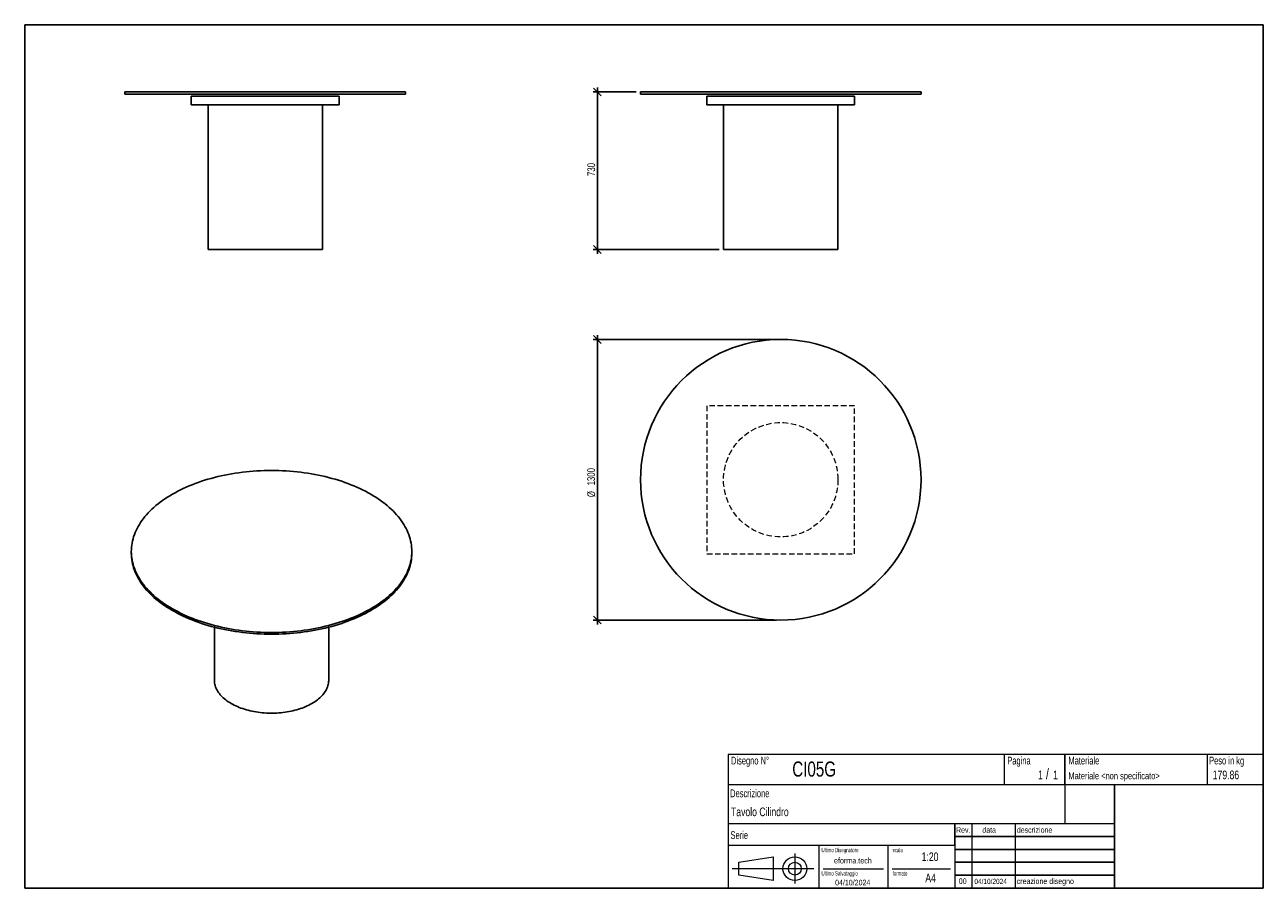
# Model space of a CAD drawing. Header units: millimetres. Extents: x 5 to 292, y 5 to 205.
import ezdxf

# ---------------------------------------------------------------- set-up
doc = ezdxf.new("R2010")
doc.units = ezdxf.units.MM
doc.linetypes.add('HIDDEN', pattern=[1.905, 1.27, -0.635])
doc.layers.add('FORMAT', color=7, linetype='Continuous')
doc.styles.add('SLDTEXTSTYLE0', font='TXT', dxfattribs={"width": 0.605})
doc.styles.add('SLDTEXTSTYLE1', font='TXT', dxfattribs={"width": 0.75})
doc.dimstyles.new('SLDDIMSTYLE0', dxfattribs={"dimtxt": 1.8, "dimasz": 1.8, "dimexe": 0, "dimexo": 0.0625, "dimgap": 0.45, "dimtad": 1, "dimlfac": 20, "dimrnd": 1e-09, "dimzin": 12, "dimdsep": 46, "dimtxsty": 'SLDTEXTSTYLE1', "dimblk1": 'OBLIQUE', "dimblk2": 'OBLIQUE', "dimsah": 1, "dimcen": 0.09, "dimadec": 0, "dimazin": 3, "dimtfac": 1, "dimtmove": 0, "dimatfit": 0, "dimldrblk": 'OBLIQUE', "dimfxl": 0, "dimfrac": 2, "dimtolj": 1, "dimtzin": 12, "dimarcsym": 0})

# ---------------------------------------------------------------- blocks, each defined once
blk = doc.blocks.new('_Oblique')
at = {"color": 0, "linetype": 'ByBlock', "lineweight": -2}
blk.add_line((-0.5, -0.5), (0.5, 0.5), dxfattribs=at)
blk = doc.blocks.new('_D')
at = {"layer": 'FORMAT', "color": 7}
for p, q in [((146.69, 189.45), (136.69, 189.45)), ((137.69, 189.45), (137.69, 190.45)), ((137.69, 152.95), (137.69, 189.45)), ((165.94, 152.95), (136.69, 152.95)), ((137.69, 152.95), (137.69, 151.95))]:
    blk.add_line(p, q, dxfattribs=at)
at = {"layer": 'FORMAT', "color": 7, "xscale": 1.8, "yscale": 1.8}
for p, rotation in [((137.69, 189.45), 270.0000000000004), ((137.69, 152.95), 90.0000000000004)]:
    blk.add_blockref('_Oblique', p, dxfattribs=dict(at, rotation=rotation))
at = {"layer": 'FORMAT', "color": 7, "insert": (135.37, 169.97), "char_height": 1.8, "attachment_point": 1, "rotation": 90, "style": 'SLDTEXTSTYLE1'}
blk.add_mtext('730', dxfattribs=at)
blk = doc.blocks.new('_D_1')
at = {"layer": 'FORMAT', "color": 7}
for p, q in [((179.19, 132.11), (136.69, 132.11)), ((137.69, 132.11), (137.69, 133.11)), ((137.69, 132.11), (137.69, 67.11)), ((179.19, 67.11), (136.69, 67.11)), ((137.69, 67.11), (137.69, 66.11))]:
    blk.add_line(p, q, dxfattribs=at)
at = {"layer": 'FORMAT', "color": 7, "xscale": 1.8, "yscale": 1.8}
for p, rotation in [((137.69, 132.11, 17.25), 270.0000000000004), ((137.69, 67.11, 17.25), 90.0000000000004)]:
    blk.add_blockref('_Oblique', p, dxfattribs=dict(at, rotation=rotation))
at = {"layer": 'FORMAT', "color": 7, "char_height": 1.8, "attachment_point": 1, "rotation": 90, "style": 'SLDTEXTSTYLE1'}
for s, insert in [('1300', (135.34, 98.3)), ('%%c', (135.37, 95.59))]:
    blk.add_mtext(s, dxfattribs=dict(at, insert=insert))

msp = doc.modelspace()

# ---------------------------------------------------------------- linework, layer by layer
at = {"color": 7, "linetype": 'Continuous', "lineweight": 25}
for p, q in [((28.22206, 189.44781), (28.22206, 188.94781)), ((28.22206, 189.44781), (93.22206, 189.44781)), ((93.22206, 188.94781), (93.22206, 189.44781)), ((147.6926, 189.44781), (147.6926, 188.94781)), ((147.6926, 189.44781), (180.1926, 189.44781)), ((180.1926, 189.44781), (212.6926, 189.44781)), ((212.6926, 188.94781), (212.6926, 189.44781)), ((28.22206, 188.94781), (93.22206, 188.94781)), ((43.59706, 186.44781), (43.59706, 188.44781)), ((43.59706, 188.44781), (77.84706, 188.44781)), ((77.84706, 186.44781), (77.84706, 188.44781)), ((147.6926, 188.94781), (180.1926, 188.94781)), ((163.0676, 188.44781), (197.3176, 188.44781)), ((163.0676, 186.44781), (163.0676, 188.44781)), ((180.1926, 188.94781), (212.6926, 188.94781)), ((197.3176, 186.44781), (197.3176, 188.44781)), ((43.59706, 186.44781), (77.84706, 186.44781)), ((47.47206, 186.44781), (47.47206, 152.94781)), ((73.97206, 152.94781), (73.97206, 186.44781)), ((163.0676, 186.44781), (197.3176, 186.44781)), ((166.9426, 186.44781), (166.9426, 152.94781)), ((193.4426, 152.94781), (193.4426, 186.44781)), ((47.47206, 152.94781), (73.97206, 152.94781)), ((166.9426, 152.94781), (180.1926, 152.94781)), ((180.1926, 152.94781), (193.4426, 152.94781)), ((29.69148, 83.00162), (29.69148, 82.59335)), ((94.69148, 82.59335), (94.69148, 83.00162)), ((48.94148, 65.46154), (48.94148, 53.19788)), ((75.44148, 53.19788), (75.44148, 65.46154))]:
    msp.add_line(p, q, dxfattribs=at)
at = {"color": 7, "linetype": 'HIDDEN', "lineweight": 18}
for p, q in [((163.0676, 116.73912), (163.0676, 82.48912)), ((197.3176, 116.73912), (163.0676, 116.73912)), ((197.3176, 82.48912), (197.3176, 116.73912)), ((163.0676, 82.48912), (197.3176, 82.48912))]:
    msp.add_line(p, q, dxfattribs=at)
at = {"color": 7, "linetype": 'Continuous', "lineweight": 25, "flags": 128}
for points in [[(39.21051, 69.73499), (39.81995, 69.39226), (40.44473, 69.05885), (41.08441, 68.735), (41.73856, 68.42093), (42.40673, 68.11685), (43.08846, 67.82297), (43.78327, 67.53949), (44.49071, 67.26661), (45.21027, 67.00452), (45.94148, 66.75338), (46.68382, 66.51339), (47.43679, 66.28469), (48.19987, 66.06745), (48.97254, 65.86182), (49.75426, 65.66793), (50.54452, 65.48593), (51.34275, 65.31592), (52.14842, 65.15804), (52.96098, 65.01239), (53.77986, 64.87907), (54.6045, 64.75816), (55.43435, 64.64976), (56.26882, 64.55394), (57.10736, 64.47076), (57.94938, 64.40028), (58.7943, 64.34255), (59.64156, 64.29761), (60.49056, 64.26548), (61.34073, 64.2462), (62.19148, 64.23977), (63.04223, 64.2462), (63.89239, 64.26548), (64.7414, 64.29761), (65.58865, 64.34255), (66.43358, 64.40028), (67.2756, 64.47076), (68.11413, 64.55394), (68.94861, 64.64976), (69.77845, 64.75816), (70.6031, 64.87907), (71.42197, 65.01239), (72.23453, 65.15804), (73.0402, 65.31592), (73.83843, 65.48593), (74.62869, 65.66793), (75.41042, 65.86182), (76.18309, 66.06745), (76.94617, 66.28469), (77.69914, 66.51339), (78.44148, 66.75338), (79.17268, 67.00452), (79.89224, 67.26661), (80.59968, 67.53949), (81.2945, 67.82297), (81.97622, 68.11685), (82.64439, 68.42093), (83.29854, 68.735), (83.93822, 69.05885), (84.563, 69.39226), (85.17245, 69.73499), (85.76614, 70.08682), (86.34368, 70.44749), (86.90467, 70.81678), (87.44872, 71.19441), (87.97546, 71.58013), (88.48453, 71.97368), (88.97558, 72.37479), (89.44827, 72.78319), (89.90228, 73.19858), (90.3373, 73.6207), (90.75303, 74.04924), (91.14919, 74.48392), (91.5255, 74.92444), (91.8817, 75.37049), (92.21756, 75.82177), (92.53284, 76.27798), (92.82732, 76.73879), (93.10081, 77.20389), (93.35312, 77.67297), (93.58407, 78.1457), (93.7935, 78.62176), (93.98127, 79.10081), (94.14726, 79.58255), (94.29135, 80.06662), (94.41343, 80.55271), (94.51344, 81.04048), (94.59129, 81.52958), (94.64694, 82.0197), (94.68034, 82.51049), (94.69148, 83.00162), (94.68034, 83.49275), (94.64694, 83.98354), (94.59129, 84.47366), (94.51344, 84.96277), (94.41343, 85.45054), (94.29135, 85.93662), (94.14726, 86.4207), (93.98127, 86.90243), (93.7935, 87.38149), (93.58407, 87.85755), (93.35312, 88.33028), (93.10081, 88.79935), (92.82732, 89.26446), (92.53284, 89.72527), (92.21756, 90.18147), (91.8817, 90.63275), (91.5255, 91.07881), (91.14919, 91.51932), (90.75303, 91.954), (90.3373, 92.38255), (89.90228, 92.80466), (89.44827, 93.22006), (88.97558, 93.62845), (88.48453, 94.02956), (87.97546, 94.42311), (87.44872, 94.80884), (86.90467, 95.18647), (86.34368, 95.55575), (85.76614, 95.91643), (85.17245, 96.26825), (84.563, 96.61099), (83.93822, 96.9444), (83.29854, 97.26825), (82.64439, 97.58232), (81.97622, 97.8864), (81.2945, 98.18028), (80.59968, 98.46376), (79.89224, 98.73663), (79.17268, 98.99873), (78.44148, 99.24986), (77.69914, 99.48986), (76.94617, 99.71855), (76.18309, 99.93579), (75.41042, 100.14143), (74.62869, 100.33531), (73.83843, 100.51732), (73.0402, 100.68732), (72.23453, 100.8452), (71.42197, 100.99086), (70.6031, 101.12418), (69.77845, 101.24508), (68.94861, 101.35348), (68.11413, 101.4493), (67.2756, 101.53248), (66.43358, 101.60296), (65.58865, 101.66069), (64.7414, 101.70564), (63.89239, 101.73776), (63.04223, 101.75704), (62.19148, 101.76347), (61.34073, 101.75704), (60.49056, 101.73776), (59.64156, 101.70564), (58.7943, 101.66069), (57.94938, 101.60296), (57.10736, 101.53248), (56.26882, 101.4493), (55.43435, 101.35348), (54.6045, 101.24508), (53.77986, 101.12418), (52.96098, 100.99086), (52.14842, 100.8452), (51.34275, 100.68732), (50.54452, 100.51732), (49.75426, 100.33531), (48.97254, 100.14143), (48.19987, 99.93579), (47.43679, 99.71855), (46.68382, 99.48986), (45.94148, 99.24986), (45.21027, 98.99873), (44.49071, 98.73663), (43.78327, 98.46376), (43.08846, 98.18028), (42.40673, 97.8864), (41.73856, 97.58232), (41.08441, 97.26825), (40.44473, 96.9444), (39.81995, 96.61099), (39.21051, 96.26825), (38.61681, 95.91643), (38.03927, 95.55575), (37.47828, 95.18647), (36.93423, 94.80884), (36.40749, 94.42311), (35.89842, 94.02956), (35.40738, 93.62845), (34.93468, 93.22006), (34.48067, 92.80466), (34.04565, 92.38255), (33.62992, 91.954), (33.23376, 91.51932), (32.85745, 91.07881), (32.50125, 90.63275), (32.16539, 90.18147), (31.85011, 89.72527), (31.55563, 89.26446), (31.28214, 88.79935), (31.02983, 88.33028), (30.79889, 87.85755), (30.58945, 87.38149), (30.40168, 86.90243), (30.23569, 86.4207), (30.09161, 85.93662), (29.96952, 85.45054), (29.86951, 84.96277), (29.79166, 84.47366), (29.73602, 83.98354), (29.70261, 83.49275), (29.69148, 83.00162), (29.70261, 82.51049), (29.73602, 82.0197), (29.79166, 81.52958), (29.86951, 81.04048), (29.96952, 80.55271), (30.09161, 80.06662), (30.23569, 79.58255), (30.40168, 79.10081), (30.58945, 78.62176), (30.79889, 78.1457), (31.02983, 77.67297), (31.28214, 77.20389), (31.55563, 76.73879), (31.85011, 76.27798), (32.16539, 75.82177), (32.50125, 75.37049), (32.85745, 74.92444), (33.23376, 74.48392), (33.62992, 74.04924), (34.04565, 73.6207), (34.48067, 73.19858), (34.93468, 72.78319), (35.40738, 72.37479), (35.89842, 71.97368), (36.40749, 71.58013), (36.93423, 71.19441), (37.47828, 70.81678), (38.03927, 70.44749), (38.61681, 70.08682), (39.21051, 69.73499)], [(29.69148, 82.59335), (29.70261, 82.10222), (29.73602, 81.61143), (29.79166, 81.12131), (29.86951, 80.6322), (29.96952, 80.14444), (30.09161, 79.65835), (30.23569, 79.17428), (30.40168, 78.69254), (30.58945, 78.21349), (30.79889, 77.73743), (31.02983, 77.2647), (31.28214, 76.79562), (31.55563, 76.33052), (31.85011, 75.86971), (32.16539, 75.4135), (32.50125, 74.96222), (32.85745, 74.51617), (33.23376, 74.07565), (33.62992, 73.64097), (34.04565, 73.21243), (34.48067, 72.79031), (34.93468, 72.37492), (35.40738, 71.96652), (35.89842, 71.56541), (36.40749, 71.17186), (36.93423, 70.78614), (37.47828, 70.40851), (38.03927, 70.03922), (38.61681, 69.67855), (39.21051, 69.32672)], [(39.21051, 69.32672), (39.81995, 68.98399), (40.44473, 68.65058), (41.08441, 68.32673), (41.73856, 68.01266), (42.40673, 67.70858), (43.08846, 67.4147), (43.78327, 67.13122), (44.49071, 66.85834), (45.21027, 66.59624), (45.94148, 66.34511), (46.68382, 66.10512), (47.43679, 65.87642), (48.19987, 65.65918), (48.97254, 65.45355), (49.75426, 65.25966), (50.54452, 65.07766), (51.34275, 64.90765), (52.14842, 64.74977), (52.96098, 64.60412), (53.77986, 64.4708), (54.6045, 64.34989), (55.43435, 64.24149), (56.26882, 64.14567), (57.10736, 64.06249), (57.94938, 63.99201), (58.7943, 63.93428), (59.64156, 63.88934), (60.49056, 63.85721), (61.34073, 63.83793), (62.19148, 63.8315), (63.04223, 63.83793), (63.89239, 63.85721), (64.7414, 63.88934), (65.58865, 63.93428), (66.43358, 63.99201), (67.2756, 64.06249), (68.11413, 64.14567), (68.94861, 64.24149), (69.77845, 64.34989), (70.6031, 64.4708), (71.42197, 64.60412), (72.23453, 64.74977), (73.0402, 64.90765), (73.83843, 65.07766), (74.62869, 65.25966), (75.41042, 65.45355), (76.18309, 65.65918), (76.94617, 65.87642), (77.69914, 66.10512), (78.44148, 66.34511), (79.17268, 66.59624), (79.89224, 66.85834), (80.59968, 67.13122), (81.2945, 67.4147), (81.97622, 67.70858), (82.64439, 68.01266), (83.29854, 68.32673), (83.93822, 68.65058), (84.563, 68.98399), (85.17245, 69.32672), (85.76614, 69.67855), (86.34368, 70.03922), (86.90467, 70.40851), (87.44872, 70.78614), (87.97546, 71.17186), (88.48453, 71.56541), (88.97558, 71.96652), (89.44827, 72.37492), (89.90228, 72.79031), (90.3373, 73.21243), (90.75303, 73.64097), (91.14919, 74.07565), (91.5255, 74.51617), (91.8817, 74.96222), (92.21756, 75.4135), (92.53284, 75.86971), (92.82732, 76.33052), (93.10081, 76.79562), (93.35312, 77.2647), (93.58407, 77.73743), (93.7935, 78.21349), (93.98127, 78.69254), (94.14726, 79.17428), (94.29135, 79.65835), (94.41343, 80.14444), (94.51344, 80.6322), (94.59129, 81.12131), (94.64694, 81.61143), (94.68034, 82.10222), (94.69148, 82.59335)], [(48.94148, 53.19788), (48.94369, 53.05818), (48.96136, 52.77896), (48.99669, 52.5003), (49.04963, 52.22257), (49.1201, 51.94614), (49.20801, 51.67138), (49.31325, 51.39866), (49.43567, 51.12834), (49.5751, 50.86078), (49.73138, 50.59634), (49.90428, 50.33537), (50.09357, 50.07822), (50.29901, 49.82524), (50.52031, 49.57675), (50.75719, 49.33309), (51.00932, 49.09459), (51.27638, 48.86157), (51.55799, 48.63433), (51.8538, 48.41318), (52.1634, 48.19842), (52.48638, 47.99032), (52.82231, 47.78918)], [(52.82231, 47.78918), (53.17074, 47.59525), (53.53121, 47.4088), (53.90323, 47.23007), (54.28632, 47.0593), (54.67995, 46.89673), (55.0836, 46.74256), (55.49674, 46.59701), (55.91881, 46.46026), (56.34925, 46.33251), (56.78748, 46.21391), (57.23293, 46.10463), (57.68499, 46.00482), (58.14306, 45.91461), (58.60654, 45.83411), (59.0748, 45.76344), (59.54722, 45.70269), (60.02316, 45.65194), (60.502, 45.61126), (60.9831, 45.5807), (61.4658, 45.5603), (61.94948, 45.5501), (62.43348, 45.5501), (62.91715, 45.5603), (63.39986, 45.5807), (63.88095, 45.61126), (64.35979, 45.65194), (64.83574, 45.70269), (65.30815, 45.76344), (65.77641, 45.83411), (66.23989, 45.91461), (66.69797, 46.00482), (67.15003, 46.10463), (67.59547, 46.21391), (68.03371, 46.33251), (68.46415, 46.46026), (68.88622, 46.59701), (69.29935, 46.74256), (69.70301, 46.89673), (70.09664, 47.0593), (70.47972, 47.23007), (70.85174, 47.4088), (71.21221, 47.59525), (71.56064, 47.78918), (71.89657, 47.99032), (72.21955, 48.19842), (72.52915, 48.41318), (72.82496, 48.63433), (73.10658, 48.86157), (73.37363, 49.09459), (73.62577, 49.33309), (73.86264, 49.57675), (74.08395, 49.82524), (74.28938, 50.07822), (74.47868, 50.33537), (74.65157, 50.59634), (74.80785, 50.86078), (74.94729, 51.12834), (75.06971, 51.39866), (75.17494, 51.67138), (75.26285, 51.94614), (75.33332, 52.22257), (75.38626, 52.5003), (75.42159, 52.77896), (75.43927, 53.05818), (75.44148, 53.19788)]]:
    msp.add_lwpolyline(points, dxfattribs=at)
at = {"color": 7, "linetype": 'Continuous', "lineweight": 25}
msp.add_circle((180.1926, 99.61412), 32.5, dxfattribs=at)
at = {"color": 7, "linetype": 'HIDDEN', "lineweight": 18}
msp.add_circle((180.1926, 99.61412), 13.25, dxfattribs=at)
at = {"layer": 'FORMAT', "color": 251, "true_color": 0x484848}
for p, q in [((5, 205), (292, 205)), ((5, 205), (5, 5)), ((292, 205), (292, 5)), ((5, 5), (292, 5))]:
    msp.add_line(p, q, dxfattribs=at)
at = {"layer": 'FORMAT', "color": 251, "lineweight": 18, "true_color": 0x484848}
for p, q in [((292, 36), (168, 36)), ((168, 36), (168, 5)), ((232, 36), (232, 29)), ((279, 36), (279, 29)), ((168, 29), (292, 29)), ((168, 20), (246, 20)), ((224.5, 20), (224.5, 5)), ((234.5, 20), (234.5, 5)), ((246, 20), (257.5, 20)), ((168, 15), (220.5, 15)), ((189, 15), (189, 5)), ((205, 15), (205, 5)), ((220.5, 15), (220.5, 5)), ((170.45232, 11.02842), (178.45232, 12.27842)), ((178.45232, 12.27842), (178.45232, 6.77842)), ((183.46023, 13.04077), (183.46023, 6.06051)), ((187.88291, 9.52842), (168.89345, 9.52842)), ((170.45232, 8.02842), (170.45232, 11.02842)), ((190, 9.5), (204, 9.5)), ((206, 9.5), (219.5, 9.5)), ((178.45232, 6.77842), (170.45232, 8.02842))]:
    msp.add_line(p, q, dxfattribs=at)
at = {"layer": 'FORMAT', "color": 7}
for p, q in [((246, 29), (246, 36)), ((257.5, 20), (257.5, 29)), ((220.5, 15), (220.5, 20)), ((257.5, 5), (257.5, 20)), ((220.5, 17), (257.5, 17)), ((220.5, 14), (257.5, 14)), ((220.5, 11), (257.5, 11)), ((220.5, 8), (257.5, 8)), ((220.5, 5), (257.5, 5))]:
    msp.add_line(p, q, dxfattribs=at)
at = {"layer": 'FORMAT', "color": 7, "lineweight": 18}
msp.add_line((246, 29), (246, 20), dxfattribs=at)
at = {"layer": 'FORMAT', "color": 251, "lineweight": 18, "true_color": 0x484848}
for radius in [2.75, 1.5]:
    msp.add_circle((183.46023, 9.52842), radius, dxfattribs=at)

# ---------------------------------------------------------------- texts
at = {"color": 18, "linetype": 'Continuous', "lineweight": 0, "true_color": 0x060606, "insert": (280.29073, 32.24796), "char_height": 2, "attachment_point": 1, "style": 'SLDTEXTSTYLE1'}
msp.add_mtext('179.86', dxfattribs=at)
at = {"layer": 'FORMAT', "color": 18, "true_color": 0x060606}
for s, insert, char_height, attachment_point, style in [('Disegno N°', (168.65209, 35.46055), 1.8, 1, 'SLDTEXTSTYLE0'), ('Pagina', (232.68578, 35.4642), 1.8, 1, 'SLDTEXTSTYLE0'), ('Materiale', (246.84637, 35.4642), 1.8, 1, 'SLDTEXTSTYLE0'), ('Peso in kg', (279.45834, 35.4642), 1.8, 1, 'SLDTEXTSTYLE0'), ('CI05G', (182.85785, 34.35127), 3.5, 1, 'SLDTEXTSTYLE1'), ('1', (239.82456, 32.24796), 2, 1, 'SLDTEXTSTYLE1'), ('/', (241.64155, 32.74597), 2.5, 1, 'SLDTEXTSTYLE1'), ('1', (243.32047, 32.24796), 2, 1, 'SLDTEXTSTYLE1'), ('Materiale <non specificato>', (246.84637, 31.8349), 1.5875, 1, 'SLDTEXTSTYLE1'), ('Descrizione', (168.45959, 27.87301), 1.8, 1, 'SLDTEXTSTYLE0'), ('Tavolo Cilindro', (168.65209, 23.69153), 2, 1, 'SLDTEXTSTYLE1'), ('Serie', (168.54671, 18.20074), 1.8, 1, 'SLDTEXTSTYLE0'), ('Rev.', (220.80434, 19.14061), 1.3, 1, 'SLDTEXTSTYLE1'), ('data', (226.90583, 19.14061), 1.3, 1, 'SLDTEXTSTYLE1'), ('descrizione', (234.88928, 19.14061), 1.3, 1, 'SLDTEXTSTYLE1'), ('Ultimo Disegnatore', (189.61829, 14.3444), 1, 1, 'SLDTEXTSTYLE0'), ('scala', (206.10636, 14.3444), 1, 1, 'SLDTEXTSTYLE0'), ('1:20', (212.8317, 13.28812), 2, 1, 'SLDTEXTSTYLE1'), ('Ultimo Salvataggio', (189.61829, 8.93841), 1, 1, 'SLDTEXTSTYLE0'), ('formato', (206.10636, 8.93841), 1, 1, 'SLDTEXTSTYLE0'), ('04/10/2024', (196.86819, 6.95548), 1.3, 2, 'SLDTEXTSTYLE1'), ('A4', (213.69281, 8.39825), 2, 1, 'SLDTEXTSTYLE1'), ('00', (221.45534, 7.2775), 1.3, 1, 'SLDTEXTSTYLE1'), ('04/10/2024', (225.06555, 7.1779), 1.2, 1, 'SLDTEXTSTYLE1'), ('creazione disegno', (234.88928, 7.2775), 1.3, 1, 'SLDTEXTSTYLE1')]:
    msp.add_mtext(s, dxfattribs=dict(at, insert=insert, char_height=char_height, attachment_point=attachment_point, style=style))
at = {"layer": 'FORMAT', "color": 18, "true_color": 0x020202, "insert": (196.90354, 12.06285), "char_height": 1.3229167, "attachment_point": 2, "style": 'SLDTEXTSTYLE1'}
msp.add_mtext('eforma.tech', dxfattribs=at)

# ---------------------------------------------------------------- dimensions: what is measured, and where the dimension line sits
at = {"layer": 'FORMAT', "color": 7}
dim = msp.add_linear_dim(base=(137.6926, 189.44781), p1=(166.9426, 152.94781), p2=(147.6926, 189.44781), angle=90, dimstyle='SLDDIMSTYLE0', dxfattribs=at)
dim.commit()
dim.dimension.update_dxf_attribs({"geometry": '_D', "text_midpoint": (137.6926, 171.96479), "dimtype": 160})
dim = msp.add_linear_dim(base=(137.6926, 67.11412), p1=(180.1926, 132.11412), p2=(180.1926, 67.11412), angle=90, text='%%c<>', dimstyle='SLDDIMSTYLE0', dxfattribs=at)
dim.commit()
dim.dimension.update_dxf_attribs({"geometry": '_D_1', "text_midpoint": (137.6926, 99.60752), "dimtype": 160})

doc.saveas('drawing.dxf')
